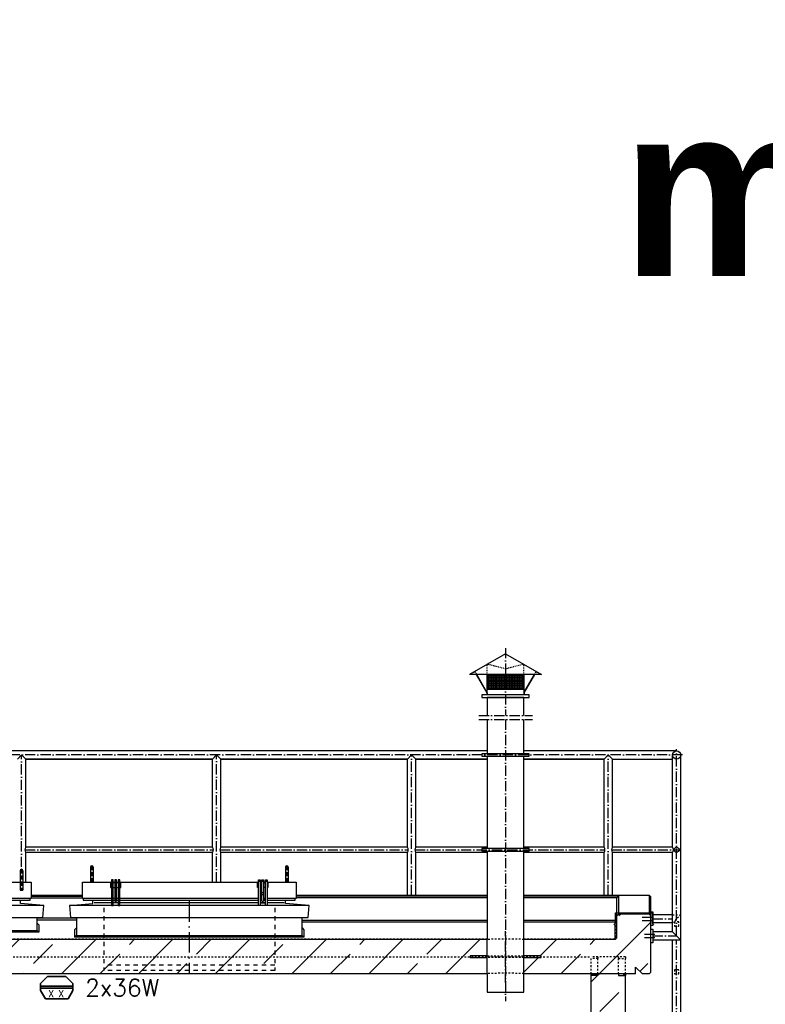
# Model space of a CAD drawing. Header units: millimetres. Extents: x -1777 to 1198744, y 17256 to 76241.
# Tile 46 of 201: x 98962 to 103322, y 54159 to 59920. Entities that reach past the tile are written whole.
import ezdxf
from ezdxf.enums import TextEntityAlignment as Align

# ---------------------------------------------------------------- set-up
doc = ezdxf.new("R2010")
doc.units = ezdxf.units.MM
doc.linetypes.add('ACAD_ISO10W100', pattern=[18, 12, -3, 0, -3])
doc.linetypes.add('JIS_02_1.0', pattern=[2, 1, -1])
doc.layers.add('Beschriftung', color=7, linetype='Continuous', lineweight=9)
doc.layers.add('elektro Installation', color=7, linetype='Continuous', lineweight=35)
doc.styles.add('LBB3.5M1000', font='isocp.shx', dxfattribs={"height": 3.5})
doc.styles.add('ROMANS', font='ROMANS', dxfattribs={"height": 0.2})
pattern_1 = [(45, (112961.7, 48335.6), (-224.5064, 224.5064), []), (45, (113186.22, 48335.6), (-224.5064, 224.5064), [158.75, -79.375])]

msp = doc.modelspace()

# ---------------------------------------------------------------- hatches: boundary and pattern name
h = msp.add_hatch()
h.set_pattern_fill('ANSI33', color=256, scale=50, style=0)
h.set_pattern_definition(pattern_1)
h.paths.add_polyline_path([(101696.55274, 54337.64543), (101696.55274, 54537.74948), (94363.60274, 54537.74948), (94353.60274, 54547.74948), (94353.60274, 54677.74948), (94343.60274, 54687.74948), (94163.60274, 54687.74948), (94153.60274, 54677.74948), (94153.60274, 54347.64543), (94163.60274, 54337.64543), (94203.60274, 54337.64543), (94243.60274, 54377.64543), (94243.60274, 54337.64543)])
h.paths.add_polyline_path([(102010.65274, 54432.69745), (101910.65274, 54432.69745), (101910.65274, 54337.64543), (102563.60274, 54337.64543), (102563.60274, 54377.64543), (102603.60274, 54337.64543), (102643.60274, 54337.64543), (102653.60274, 54347.64543), (102653.60274, 54677.74948), (102643.60274, 54687.74948), (102463.60274, 54687.74948), (102453.60274, 54677.74948), (102453.60274, 54547.74948), (102443.60274, 54537.74948), (101910.65274, 54537.74948), (101910.65274, 54442.69745), (102010.65274, 54442.69745)])
h = msp.add_hatch()
h.set_pattern_fill('ANSI33', color=256, scale=50, style=0)
h.set_pattern_definition(pattern_1)
h.paths.add_polyline_path([(102503.60274, 54327.64022), (102463.60274, 54327.64022), (102463.60274, 54337.64543), (102343.60274, 54337.64543), (102343.60274, 54327.64022), (102303.60274, 54327.64022), (102303.60274, 51885.38512), (102359.21214, 51885.38512), (102359.21214, 51985.38512), (102369.21214, 51985.38512), (102369.21214, 51885.38512), (102503.60274, 51885.38512)])
h.paths.add_polyline_path([(102369.21214, 51985.38512), (102359.21214, 51985.38512), (102359.21214, 51885.38512), (102359.21214, 51535.38512), (102369.21214, 51535.38512)])
h.paths.add_polyline_path([(102359.21214, 51885.38512), (102303.60274, 51885.38512), (102303.60274, 51635.38512), (102359.21214, 51635.38512)])
h.paths.add_polyline_path([(102503.60274, 51885.38512), (102369.21214, 51885.38512), (102369.21214, 51635.38512), (102503.60274, 51635.38512)])
h.paths.add_polyline_path([(102503.60274, 51635.38512), (102369.21214, 51635.38512), (102369.21214, 51535.38512), (102359.21214, 51535.38512), (102359.21214, 51635.38512), (102303.60274, 51635.38512), (102303.60274, 51515.38512), (102403.60274, 51515.38512), (102403.60274, 51535.55806, -0.4142135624), (102398.60274, 51540.55806, -0.4142135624), (102403.60274, 51545.55806), (102403.60274, 51585.55806, -0.4142135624), (102398.60274, 51590.55806, -1), (102408.60274, 51590.55806, -0.4142135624), (102403.60274, 51585.55806), (102403.60274, 51545.55806, -0.4142135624), (102408.60274, 51540.55806, -0.4142135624), (102403.60274, 51535.55806), (102403.60274, 51515.38512), (102503.60274, 51515.38512)])
h = msp.add_hatch(color=256)
h.dxf.hatch_style = 1
h.paths.add_polyline_path([(102313.60274, 54337.64022), (102303.60274, 54337.64022), (102303.60274, 54327.64022), (102313.60274, 54327.64022)])
h = msp.add_hatch(color=256)
h.dxf.hatch_style = 1
h.paths.add_polyline_path([(102503.60274, 54337.64022), (102493.60274, 54337.64022), (102493.60274, 54327.64022), (102503.60274, 54327.64022)])

# ---------------------------------------------------------------- linework, layer by layer
for p, q in [((101696.55274, 55642.1855), (94003.60274, 55642.1855)), ((102803.60274, 55642.1855), (101910.65274, 55642.1855)), ((98949.45274, 55593.8855), (98973.60274, 55618.0355)), ((98973.60274, 55618.0355), (98997.75274, 55593.8855)), ((98997.75274, 55593.8855), (100089.45274, 55593.8855)), ((100089.45274, 55593.8855), (98997.75274, 55593.8855)), ((98997.75274, 55077.9855), (98997.75274, 55593.8855)), ((100089.45274, 55593.8855), (100113.60274, 55618.0355)), ((100089.45274, 55077.9855), (100089.45274, 55593.8855)), ((100113.60274, 55618.0355), (100137.75274, 55593.8855)), ((100137.75274, 55593.8855), (101229.45274, 55593.8855)), ((101229.45274, 55593.8855), (100137.75274, 55593.8855)), ((100137.75274, 55077.9855), (100137.75274, 55593.8855)), ((101229.45274, 55593.8855), (101253.60274, 55618.0355)), ((101229.45274, 55077.9855), (101229.45274, 55593.8855)), ((101253.60274, 55618.0355), (101277.75274, 55593.8855)), ((101277.75274, 55593.8855), (101696.55274, 55593.8855)), ((101277.75274, 55077.9855), (101277.75274, 55593.8855)), ((101696.55274, 55593.8855), (101277.75274, 55593.8855)), ((102379.45274, 55593.8855), (101910.65274, 55593.8855)), ((101910.65274, 55593.8855), (102379.45274, 55593.8855)), ((102379.45274, 55593.8855), (102403.60274, 55618.0355)), ((102379.45274, 55077.9855), (102379.45274, 55593.8855)), ((102403.60274, 55618.0355), (102427.75274, 55593.8855)), ((102427.75274, 55593.8855), (102779.45274, 55593.8855)), ((102427.75274, 55077.9855), (102427.75274, 55593.8855)), ((102779.45274, 55077.9855), (102779.45274, 55618.0355)), ((102827.75274, 52015.38642), (102827.75274, 55618.0355)), ((100089.45274, 55077.9855), (98997.75274, 55077.9855)), ((101229.45274, 55077.9855), (100137.75274, 55077.9855)), ((101696.55274, 55077.9855), (101277.75274, 55077.9855)), ((102379.45274, 55077.9855), (101910.65274, 55077.9855)), ((102779.45274, 55077.9855), (102427.75274, 55077.9855)), ((98997.75274, 54873.34621), (98997.75274, 55048.0855)), ((100089.45274, 55048.0855), (98997.75274, 55048.0855)), ((100089.45274, 54873.34621), (100089.45274, 55048.0855)), ((100137.75274, 54873.34621), (100137.75274, 55048.0855)), ((101229.45274, 55048.0855), (100137.75274, 55048.0855)), ((101229.45274, 54798.7267), (101229.45274, 55048.0855)), ((101277.75274, 54798.7267), (101277.75274, 55048.0855)), ((101696.55274, 55048.0855), (101277.75274, 55048.0855)), ((102379.45274, 55048.0855), (101910.65274, 55048.0855)), ((102379.45274, 54798.7267), (102379.45274, 55048.0855)), ((102427.75274, 54798.7267), (102427.75274, 55048.0855)), ((102779.45274, 55048.0855), (102427.75274, 55048.0855)), ((102779.45274, 54583.78499), (102779.45274, 55048.0855)), ((99375.60274, 54961.16629), (99375.60274, 54873.34621)), ((99391.60274, 54961.16629), (99391.60274, 54873.34621)), ((100515.60274, 54961.16629), (100515.60274, 54873.34621)), ((100531.60274, 54961.16629), (100531.60274, 54873.34621)), ((98965.60274, 54941.1424), (98965.60274, 54827.77017)), ((98981.60274, 54941.1424), (98981.60274, 54827.77017)), ((99498.60274, 54878.39406), (99508.60274, 54878.39406)), ((99518.60274, 54878.39406), (99528.60274, 54878.39406)), ((99538.60274, 54878.39406), (99548.60274, 54878.39406)), ((100368.60274, 54878.39406), (100358.60274, 54878.39406)), ((100388.60274, 54878.39406), (100378.60274, 54878.39406)), ((100408.60274, 54878.39406), (100398.60274, 54878.39406)), ((99028.60274, 54798.7267), (99328.60274, 54798.7267)), ((99028.60274, 54792.92571), (99328.60274, 54792.92571)), ((99028.60274, 54782.73403), (99328.60274, 54782.73403)), ((99518.60274, 54812.27482), (99528.60274, 54812.27482)), ((99528.60274, 54802.27482), (99518.60274, 54802.27482)), ((100388.60274, 54812.27482), (100378.60274, 54812.27482)), ((100378.60274, 54802.27482), (100388.60274, 54802.27482)), ((100578.60274, 54798.7267), (101696.55274, 54798.7267)), ((101696.55274, 54792.92571), (100578.60274, 54792.92571)), ((101696.55274, 54782.73403), (100578.60274, 54782.73403)), ((101910.65274, 54798.7267), (102643.60274, 54798.7267)), ((102463.60274, 54792.92571), (101910.65274, 54792.92571)), ((102453.60274, 54782.73403), (101910.65274, 54782.73403)), ((102453.60274, 54782.73403), (102463.60274, 54792.92571)), ((102453.60274, 54547.74948), (102453.60274, 54782.73403)), ((102463.60274, 54792.92571), (102463.60274, 54687.74948)), ((102653.60274, 54788.7267), (102643.60274, 54798.7267)), ((102643.60274, 54798.7267), (102643.60274, 54687.74948)), ((102653.60274, 54569.55174), (102653.60274, 54788.7267)), ((98966.57805, 54749.27949), (98966.57805, 54768.39406)), ((99104.10137, 54737.81922), (98966.57805, 54749.27949)), ((99253.10411, 54737.81922), (99390.62742, 54749.27949)), ((99390.62742, 54749.27949), (99390.62742, 54768.39406)), ((99498.60274, 54753.13613), (99398.11117, 54753.13613)), ((99538.60274, 54753.13613), (99508.60274, 54753.13613)), ((100358.60274, 54753.13613), (99548.60274, 54753.13613)), ((100398.60274, 54753.13613), (100368.60274, 54753.13613)), ((100368.60274, 54753.13613), (100398.60274, 54753.13613)), ((100509.09431, 54753.13613), (100408.60274, 54753.13613)), ((100516.57805, 54749.27949), (100516.57805, 54768.39406)), ((100654.10137, 54737.81922), (100516.57805, 54749.27949)), ((99293.60274, 54662.96922), (99063.60274, 54662.96922)), ((102453.60274, 54677.74948), (102463.60274, 54687.74948)), ((102643.60274, 54687.74948), (102463.60274, 54687.74948)), ((102653.60274, 54677.74948), (102643.60274, 54687.74948)), ((102653.60274, 54699.63499), (102663.60274, 54699.63499)), ((102663.60274, 54699.63499), (102663.60274, 54619.63499)), ((102779.45274, 54683.78499), (102663.60274, 54683.78499)), ((99293.60274, 54652.65197), (99063.60274, 54652.65197)), ((99063.60274, 54634.9606), (99073.91998, 54624.64335)), ((99073.91998, 54624.64335), (99073.91998, 54581.43434)), ((99293.60274, 54605.92542), (99283.28549, 54595.60817)), ((100613.60274, 54652.51887), (101696.55274, 54652.51887)), ((100613.60274, 54642.1855), (101696.55274, 54642.1855)), ((100613.60274, 54605.92542), (100623.91998, 54595.60817)), ((101910.65274, 54652.51887), (102453.60274, 54652.51887)), ((101910.65274, 54642.1855), (102443.60274, 54642.1855)), ((102443.60274, 54642.1855), (102453.60274, 54652.51887)), ((102443.60274, 54537.74948), (102443.60274, 54642.1855)), ((102663.60274, 54619.63499), (102653.60274, 54619.63499)), ((102779.45274, 54635.48499), (102663.60274, 54635.48499)), ((99073.91998, 54581.43434), (97733.28549, 54581.43434)), ((99063.60274, 54591.75159), (99073.91998, 54581.43434)), ((99283.28549, 54595.60817), (99283.28549, 54552.39916)), ((99293.60274, 54562.71641), (99283.28549, 54552.39916)), ((100623.91998, 54552.39916), (99283.28549, 54552.39916)), ((100613.60274, 54562.71641), (100623.91998, 54552.39916)), ((100623.91998, 54595.60817), (100623.91998, 54552.39916)), ((102443.60274, 54537.74948), (102453.60274, 54547.74948)), ((102653.60274, 54599.63499), (102663.60274, 54599.63499)), ((102653.60274, 54347.64543), (102653.60274, 54569.55174)), ((102663.60274, 54599.63499), (102663.60274, 54519.63499)), ((102779.45274, 54583.78499), (102663.60274, 54583.78499)), ((102779.45274, 54583.78499), (102827.75274, 54535.48499)), ((101696.55274, 54537.74948), (94363.60274, 54537.74948)), ((101696.55274, 54442.69745), (101696.55274, 54537.74948)), ((102443.60274, 54537.74948), (101910.65274, 54537.74948)), ((101910.65274, 54442.69745), (101910.65274, 54537.74948)), ((102663.60274, 54519.63499), (102653.60274, 54519.63499)), ((102827.75274, 54535.48499), (102663.60274, 54535.48499)), ((102779.45274, 53393.70174), (102779.45274, 54535.48499)), ((101696.55274, 54337.64543), (101696.55274, 54442.69745)), ((101910.65274, 54337.64543), (101910.65274, 54442.69745)), ((102563.60274, 54337.64543), (102563.60274, 54377.64543)), ((102563.60274, 54377.64543), (102603.60274, 54337.64543)), ((101696.55274, 54337.64543), (94243.60274, 54337.64543)), ((102563.60274, 54337.64543), (101910.65274, 54337.64543)), ((102303.60274, 54337.64022), (102343.60274, 54337.64022)), ((102303.60274, 54337.64022), (102343.60274, 54337.64022)), ((102303.60274, 54327.64022), (102303.60274, 54337.64022)), ((102303.60274, 51415.38512), (102303.60274, 54327.64022)), ((102343.60274, 54327.64022), (102303.60274, 54327.64022)), ((102313.60274, 54327.64022), (102313.60274, 54337.64022)), ((102343.60274, 54337.64022), (102343.60274, 54327.64022)), ((102503.60274, 54337.64022), (102463.60274, 54337.64022)), ((102463.60274, 54337.64022), (102463.60274, 54327.64022)), ((102503.60274, 54337.64022), (102463.60274, 54337.64022)), ((102463.60274, 54327.64022), (102503.60274, 54327.64022)), ((102493.60274, 54337.64022), (102493.60274, 54327.64022)), ((102503.60274, 54337.64022), (102503.60274, 54327.64022)), ((102503.60274, 51415.38512), (102503.60274, 54327.64022)), ((102643.60274, 54337.64543), (102603.60274, 54337.64543)), ((102653.60274, 54347.64543), (102643.60274, 54337.64543))]:
    msp.add_line(p, q)
at = {"linetype": 'ACAD_ISO10W100', "ltscale": 5}
for p, q in [((102803.60274, 54559.63499), (102803.60274, 55652.1855)), ((102837.75274, 55618.0355), (93969.45274, 55618.0355)), ((98973.60274, 54962.90107), (98973.60274, 55618.0355)), ((100113.60274, 54873.34621), (100113.60274, 55618.0355)), ((101253.60274, 54798.7267), (101253.60274, 55618.0355)), ((102403.60274, 54798.7267), (102403.60274, 55618.0355)), ((98992.56902, 55063.0355), (100094.63645, 55063.0355)), ((100132.56902, 55063.0355), (101234.63645, 55063.0355)), ((101272.56902, 55063.0355), (102384.63645, 55063.0355)), ((102422.56902, 55063.0355), (102823.29793, 55063.0355)), ((102602.7686, 54669.63499), (102661.82975, 54669.63499)), ((102602.7686, 54649.63499), (102661.82975, 54649.63499)), ((102663.60274, 54659.63499), (102779.45274, 54659.63499)), ((101803.60274, 54287.64543), (101803.60274, 54587.74948)), ((102616.46399, 54569.63499), (102675.52513, 54569.63499)), ((102616.46399, 54549.63499), (102675.52513, 54549.63499)), ((102663.60274, 54559.63499), (102803.60274, 54559.63499)), ((102803.60274, 51987.14629), (102803.60274, 54535.48499))]:
    msp.add_line(p, q, dxfattribs=at)
at = {"linetype": 'ACAD_ISO10W100', "ltscale": 2}
for p, q in [((99383.60274, 54969.16629), (99383.60274, 54868.34621)), ((100523.60274, 54969.16629), (100523.60274, 54868.34621)), ((98973.60274, 54949.1424), (98973.60274, 54827.13221))]:
    msp.add_line(p, q, dxfattribs=at)
at = {"linetype": 'JIS_02_1.0', "ltscale": 25}
for p, q in [((99453.60274, 54724.33131), (99453.60274, 54356.70595)), ((100453.60274, 54724.33131), (100453.60274, 54356.70595)), ((100453.60274, 54388.96726), (99453.60274, 54388.96726)), ((100453.60274, 54356.70595), (99453.60274, 54356.70595))]:
    msp.add_line(p, q, dxfattribs=at)
at = {"linetype": 'ACAD_ISO10W100', "ltscale": 10}
msp.add_line((99953.60274, 54762.40483), (99953.60274, 54336.54139), dxfattribs=at)
at = {"linetype": 'JIS_02_1.0', "ltscale": 10}
for p, q in [((102451.60274, 54551.41569), (102451.60274, 54676.07338)), ((102779.45274, 54683.78499), (102827.75274, 54683.78499)), ((102827.75274, 54683.78499), (102779.45274, 54635.48499)), ((102451.60274, 54551.41569), (102439.93652, 54539.74948)), ((101696.55274, 54539.74948), (94367.26895, 54539.74948)), ((102439.93652, 54539.74948), (101910.65274, 54539.74948)), ((94503.60274, 54437.65548), (102303.60274, 54437.65548)), ((101696.55274, 54442.69745), (101910.65274, 54442.69745)), ((101910.65274, 54432.69745), (101696.55274, 54432.69745)), ((102303.60274, 54337.64543), (102303.60274, 54437.65548)), ((102303.60274, 54337.64543), (102303.60274, 54437.65548)), ((102503.60274, 54437.65548), (102303.60274, 54437.65548)), ((102343.60274, 54437.65548), (102343.60274, 54427.65548)), ((102463.60274, 54437.65548), (102463.60274, 54427.65548)), ((102503.60274, 54437.65548), (102503.60274, 54427.65548)), ((102343.60274, 54427.65548), (102303.60274, 54427.65548)), ((102343.60274, 54337.64543), (102343.60274, 54427.65548)), ((102463.60274, 54427.65548), (102503.60274, 54427.65548)), ((102463.60274, 54337.64543), (102463.60274, 54427.65548)), ((102503.60274, 54337.64543), (102503.60274, 54427.65548))]:
    msp.add_line(p, q, dxfattribs=at)
for points in [[(101942.08137, 55625.56151), (101665.12411, 55625.56151), (101665.12411, 55610.50949), (101942.08137, 55610.50949), (101942.08137, 55625.56151)], [(101696.55274, 55610.50949), (101696.55274, 55070.56151)], [(101910.65274, 55070.56151), (101910.65274, 55610.50949)], [(101942.08137, 55070.56151), (101665.12411, 55070.56151), (101665.12411, 55055.50949), (101942.08137, 55055.50949), (101942.08137, 55070.56151)], [(101696.55274, 55055.50949), (101696.55274, 54537.97692)], [(101910.65274, 54531.06977), (101910.65274, 55055.50949)], [(98981.60274, 54873.34621), (99028.60274, 54873.34621), (99028.60274, 54778.39406), (97778.60274, 54778.39406), (97778.60274, 54873.34621), (97825.60274, 54873.34621)], [(97841.60274, 54873.34621), (98965.60274, 54873.34621)], [(99498.60274, 54778.39406), (99328.60274, 54778.39406), (99328.60274, 54873.34621), (99498.60274, 54873.34621)], [(99498.60274, 54869.39406), (99493.60274, 54869.39406), (99493.60274, 54842.39406), (99498.60274, 54842.39406)], [(99508.60274, 54873.34621), (99518.60274, 54873.34621)], [(99518.60274, 54869.39406), (99508.60274, 54869.39406)], [(99508.60274, 54842.39406), (99518.60274, 54842.39406)], [(99528.60274, 54762.39406), (99528.60274, 54888.39406), (99518.60274, 54888.39406), (99518.60274, 54762.39406)], [(99528.60274, 54873.34621), (99538.60274, 54873.34621)], [(99538.60274, 54869.39406), (99528.60274, 54869.39406)], [(99528.60274, 54842.39406), (99538.60274, 54842.39406)], [(99548.60274, 54873.34621), (100358.60274, 54873.34621)], [(99548.60274, 54842.39406), (99553.60274, 54842.39406), (99553.60274, 54869.39406), (99548.60274, 54869.39406)], [(100358.60274, 54842.39406), (100353.60274, 54842.39406), (100353.60274, 54869.39406), (100358.60274, 54869.39406)], [(100368.60274, 54873.34621), (100378.60274, 54873.34621)], [(100378.60274, 54873.34621), (100368.60274, 54873.34621)], [(100368.60274, 54869.39406), (100378.60274, 54869.39406)], [(100378.60274, 54842.39406), (100368.60274, 54842.39406)], [(100378.60274, 54762.39406), (100378.60274, 54888.39406), (100388.60274, 54888.39406), (100388.60274, 54762.39406)], [(100388.60274, 54873.34621), (100398.60274, 54873.34621)], [(100398.60274, 54873.34621), (100388.60274, 54873.34621)], [(100388.60274, 54869.39406), (100398.60274, 54869.39406)], [(100398.60274, 54842.39406), (100388.60274, 54842.39406)], [(100408.60274, 54873.34621), (100578.60274, 54873.34621), (100578.60274, 54778.39406), (100408.60274, 54778.39406)], [(100408.60274, 54869.39406), (100413.60274, 54869.39406), (100413.60274, 54842.39406), (100408.60274, 54842.39406)], [(99498.60274, 54778.39406), (99333.60274, 54778.39406), (99333.60274, 54768.39406), (99498.60274, 54768.39406)], [(99518.60274, 54778.39406), (99508.60274, 54778.39406)], [(99518.60274, 54778.39406), (99508.60274, 54778.39406)], [(99538.60274, 54778.39406), (99528.60274, 54778.39406)], [(99538.60274, 54778.39406), (99528.60274, 54778.39406)], [(100358.60274, 54778.39406), (99548.60274, 54778.39406)], [(100358.60274, 54778.39406), (99548.60274, 54778.39406)], [(100378.60274, 54778.39406), (100368.60274, 54778.39406)], [(100378.60274, 54778.39406), (100368.60274, 54778.39406)], [(100368.60274, 54778.39406), (100378.60274, 54778.39406)], [(100368.60274, 54778.39406), (100378.60274, 54778.39406)], [(100398.60274, 54778.39406), (100388.60274, 54778.39406)], [(100398.60274, 54778.39406), (100388.60274, 54778.39406)], [(100388.60274, 54778.39406), (100398.60274, 54778.39406)], [(100388.60274, 54778.39406), (100398.60274, 54778.39406)], [(100408.60274, 54768.39406), (100573.60274, 54768.39406), (100573.60274, 54778.39406), (100408.60274, 54778.39406)], [(99508.60274, 54768.39406), (99518.60274, 54768.39406)], [(99518.60274, 54762.39406), (99518.60274, 54762.39406), (99528.60274, 54762.39406), (99528.60274, 54762.39406)], [(99528.60274, 54768.39406), (99538.60274, 54768.39406)], [(99548.60274, 54768.39406), (100358.60274, 54768.39406)], [(100368.60274, 54768.39406), (100378.60274, 54768.39406)], [(100378.60274, 54768.39406), (100368.60274, 54768.39406)], [(100378.60274, 54762.39406), (100378.60274, 54762.39406), (100388.60274, 54762.39406), (100388.60274, 54762.39406)], [(100388.60274, 54768.39406), (100398.60274, 54768.39406)], [(100398.60274, 54768.39406), (100388.60274, 54768.39406)], [(97743.60274, 54668.06101), (97743.60274, 54591.75159), (99063.60274, 54591.75159), (99063.60274, 54668.06101)], [(99293.60274, 54668.06101), (99293.60274, 54562.71641), (100613.60274, 54562.71641), (100613.60274, 54668.06101)], [(102437.00582, 54624.86453), (102446.60749, 54634.46621), (102446.60749, 54694.28789), (102659.52211, 54694.28789), (102659.52211, 54634.65984), (102669.12379, 54625.05816)], [(101696.55274, 54442.69745), (101596.55274, 54442.69745), (101596.55274, 54432.69745), (101696.55274, 54432.69745)], [(101910.65274, 54432.69745), (102010.65274, 54432.69745), (102010.65274, 54442.69745), (101910.65274, 54442.69745)], [(101696.44877, 54337.87622), (101696.55274, 54230.96572), (101910.65274, 54230.96572), (101910.65274, 54337.64543)]]:
    msp.add_lwpolyline(points)
for points in [[(99498.60274, 54737.81922), (99508.60274, 54737.81922), (99508.60274, 54888.39406), (99498.60274, 54888.39406)], [(99538.60274, 54737.81922), (99548.60274, 54737.81922), (99548.60274, 54888.39406), (99538.60274, 54888.39406)], [(100368.60274, 54737.81922), (100358.60274, 54737.81922), (100358.60274, 54888.39406), (100368.60274, 54888.39406)], [(100408.60274, 54737.81922), (100398.60274, 54737.81922), (100398.60274, 54888.39406), (100408.60274, 54888.39406)], [(99023.60274, 54778.39406), (97783.60274, 54778.39406), (97783.60274, 54768.39406), (99023.60274, 54768.39406)], [(97708.91729, 54668.06101), (99098.28819, 54668.06101), (99104.10137, 54737.81922), (97703.10411, 54737.81922)], [(99258.91729, 54668.06101), (100648.28819, 54668.06101), (100654.10137, 54737.81922), (99253.10411, 54737.81922)]]:
    msp.add_lwpolyline(points, close=True)
for points in [[(102791.10274, 54617.05174), (102816.10274, 54617.05174), (102816.10274, 54642.05174), (102791.10274, 54642.05174)], [(102791.10274, 54337.05174), (102816.10274, 54337.05174), (102816.10274, 54362.05174), (102791.10274, 54362.05174)]]:
    msp.add_lwpolyline(points, close=True, dxfattribs=at)
for centre, radius in [((102803.60274, 55618.0355), 24.15), ((102803.60274, 55063.0355), 14.95)]:
    msp.add_circle(centre, radius)
for centre, radius, start, end in [((99016.71902, 55063.0355), 24.15, 141.753380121, 218.246619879), ((100070.48645, 55063.0355), 24.15, 321.753380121, 38.246619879), ((100156.71902, 55063.0355), 24.15, 141.753380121, 218.246619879), ((101210.48645, 55063.0355), 24.15, 321.753380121, 38.246619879), ((101296.71902, 55063.0355), 24.15, 141.753380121, 218.246619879), ((102360.48645, 55063.0355), 24.15, 321.753380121, 38.246619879), ((102446.71902, 55063.0355), 24.15, 141.753380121, 218.246619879), ((102760.48645, 55063.0355), 24.15, 321.753380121, 38.246619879), ((99383.60274, 54961.16629), 8, 0, 180), ((100523.60274, 54961.16629), 8, 0, 180), ((98973.60274, 54941.1424), 8, 0, 180), ((98973.60274, 54877.61094), 50.47873, 260.881167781, 279.118832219)]:
    msp.add_arc(centre, radius, start, end)
for centre in [(101803.60274, 54537.74948), (101803.60274, 54337.64543)]:
    msp.add_ellipse(centre, major_axis=(107.05, 0), ratio=0.0322613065, start_param=0, end_param=3.1415926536, dxfattribs=at)
at = {"layer": 'elektro Installation', "linetype": 'Continuous', "ltscale": 100}
for p, q in [((99125.25712, 54321.35673), (99084.60274, 54280.70234)), ((99231.94835, 54321.35673), (99272.60274, 54280.70234)), ((99084.60274, 54239.42555), (99112.35528, 54191.35673)), ((99272.60274, 54239.42555), (99244.85019, 54191.35673))]:
    msp.add_line(p, q, dxfattribs=at)
for points in [[(99231.94835, 54321.35673), (99125.25712, 54321.35673)], [(99084.60274, 54280.70234), (99084.60274, 54239.42555)], [(99272.60274, 54239.42555), (99272.60274, 54280.70234)], [(99112.35528, 54191.35673), (99244.85019, 54191.35673)]]:
    msp.add_lwpolyline(points, dxfattribs=at)
msp.add_lwpolyline([(99084.60274, 54254.28323), (99272.60274, 54254.28323), (99272.60274, 54266.08178), (99084.60274, 54266.08178)], close=True, dxfattribs=at)

# ---------------------------------------------------------------- texts
at = {"layer": 'Beschriftung', "attachment_point": 1, "style": 'LBB3.5M1000', "bg_fill": 2}
for s, insert, char_height, width in [('{\\fArial|b1|i0|c0|p34;\\C3;mit IC}', (102480.40081, 59419.53145), 1000, 4126.150157), ('\\pi387.94;{\\fArial|b1|i0|c0|p34;SECTION\\L\\P\\pi383.65;\\fArial|b1|i1|c0|p34;\\lSCHNITT}', (94628.99696, 56293.05956), 150, 1682.9463594)]:
    msp.add_mtext(s, dxfattribs=dict(at, insert=insert, char_height=char_height, width=width))
at = {"layer": 'elektro Installation', "linetype": 'Continuous', "ltscale": 100, "style": 'ROMANS'}
msp.add_text('2x36W', height=100, dxfattribs=at).set_placement((99345.37061, 54306.90833), align=Align.TOP_LEFT)
for p in [(99146.46617, 54242.50378), (99204.85059, 54242.50378)]:
    msp.add_text('X', height=41.67311, dxfattribs=at).set_placement(p, align=Align.TOP_CENTER)

# ---------------------------------------------------------------- next in the draw order: texts
at = {"layer": 'Beschriftung', "insert": (65492.4925, 56138.7014), "char_height": 150, "width": 1682.9463594, "attachment_point": 1, "style": 'LBB3.5M1000', "bg_fill": 2}
msp.add_mtext('\\pi387.94;{\\fArial|b1|i0|c0|p34;SECTION\\L\\P\\pi383.65;\\fArial|b1|i1|c0|p34;\\lSCHNITT}', dxfattribs=at)

# ---------------------------------------------------------------- next in the draw order: texts
at = {"layer": 'Beschriftung', "insert": (76304.19632, 56138.7014), "char_height": 150, "width": 1682.9463594, "attachment_point": 1, "style": 'LBB3.5M1000', "bg_fill": 2}
msp.add_mtext('\\pi387.94;{\\fArial|b1|i0|c0|p34;SECTION\\L\\P\\pi383.65;\\fArial|b1|i1|c0|p34;\\lSCHNITT}', dxfattribs=at)

# ---------------------------------------------------------------- next in the draw order: hatches: boundary and pattern name
h = msp.add_hatch()
h.set_pattern_fill('NET', color=253, scale=3.010405)
h.set_pattern_definition([(0, (103423.749, 50769.044), (0, 9.558036), []), (90, (103423.749, 50769.044), (-9.558036, 6e-16), [])])
h.paths.add_polyline_path([(101696.55274, 56089.63725), (101910.65274, 56089.63725), (101910.65274, 56002.02898), (101696.55274, 56002.02898)])

# ---------------------------------------------------------------- next in the draw order: linework, layer by layer
at = {"linetype": 'ACAD_ISO10W100', "ltscale": 5}
for p, q in [((101803.60274, 56243.57155), (101803.60274, 55849.17749)), ((101646.55274, 55849.17749), (101960.65274, 55849.17749)), ((101646.55274, 55826.12739), (101960.65274, 55826.12739)), ((101803.60274, 55826.12739), (101803.60274, 54177.38971))]:
    msp.add_line(p, q, dxfattribs=at)
for p, q in [((101803.60274, 56210.05345), (101592.87439, 56089.63725)), ((101803.60274, 56210.05345), (102014.33108, 56089.63725)), ((102014.33108, 56089.63725), (101592.87439, 56089.63725)), ((101694.74649, 55981.44991), (101632.92516, 56089.63725)), ((101696.55274, 55981.81794), (101634.94171, 56089.63725)), ((101696.55274, 55969.22105), (101696.55274, 56089.63725)), ((101910.65274, 56089.63725), (101910.65274, 55969.22105)), ((101910.65274, 55981.81794), (101972.26377, 56089.63725)), ((101912.45898, 55981.44991), (101974.28031, 56089.63725)), ((101910.65274, 56002.02898), (101696.55274, 56002.02898)), ((101694.74649, 55981.44991), (101694.74649, 55969.22105)), ((101912.45898, 55981.44991), (101912.45898, 55969.22105))]:
    msp.add_line(p, q)
at = {"linetype": 'JIS_02_1.0', "ltscale": 5}
for p, q in [((101623.94799, 56105.34729), (101596.45542, 56089.63725)), ((101632.92516, 56089.63725), (101623.87804, 56105.30732)), ((101634.94171, 56089.63725), (101624.58668, 56107.75855)), ((101696.55274, 56089.63725), (101696.55274, 56148.88202)), ((101803.60274, 56121.6131), (101696.55274, 56148.88202)), ((101910.65274, 56148.88202), (101803.60274, 56121.6131)), ((101910.65274, 56089.63725), (101910.65274, 56148.88202)), ((101972.26377, 56089.63725), (101982.6188, 56107.75855)), ((101974.28031, 56089.63725), (101983.32743, 56105.30732)), ((101983.25748, 56105.34729), (102010.75006, 56089.63725)), ((101596.45542, 56089.63725), (101595.57393, 56091.17984)), ((102010.75006, 56089.63725), (102011.63154, 56091.17984))]:
    msp.add_line(p, q, dxfattribs=at)
for points in [[(101942.08137, 55969.22105), (101665.12411, 55969.22105), (101665.12411, 55954.16902), (101942.08137, 55954.16902), (101942.08137, 55969.22105)], [(101910.65274, 55849.17749), (101910.65274, 55954.16902), (101696.55274, 55954.16902), (101696.55274, 55849.17749)], [(101696.55274, 55826.12739), (101696.55274, 55625.56151)], [(101910.65274, 55625.56151), (101910.65274, 55826.12739)]]:
    msp.add_lwpolyline(points)

doc.saveas('drawing.dxf')
